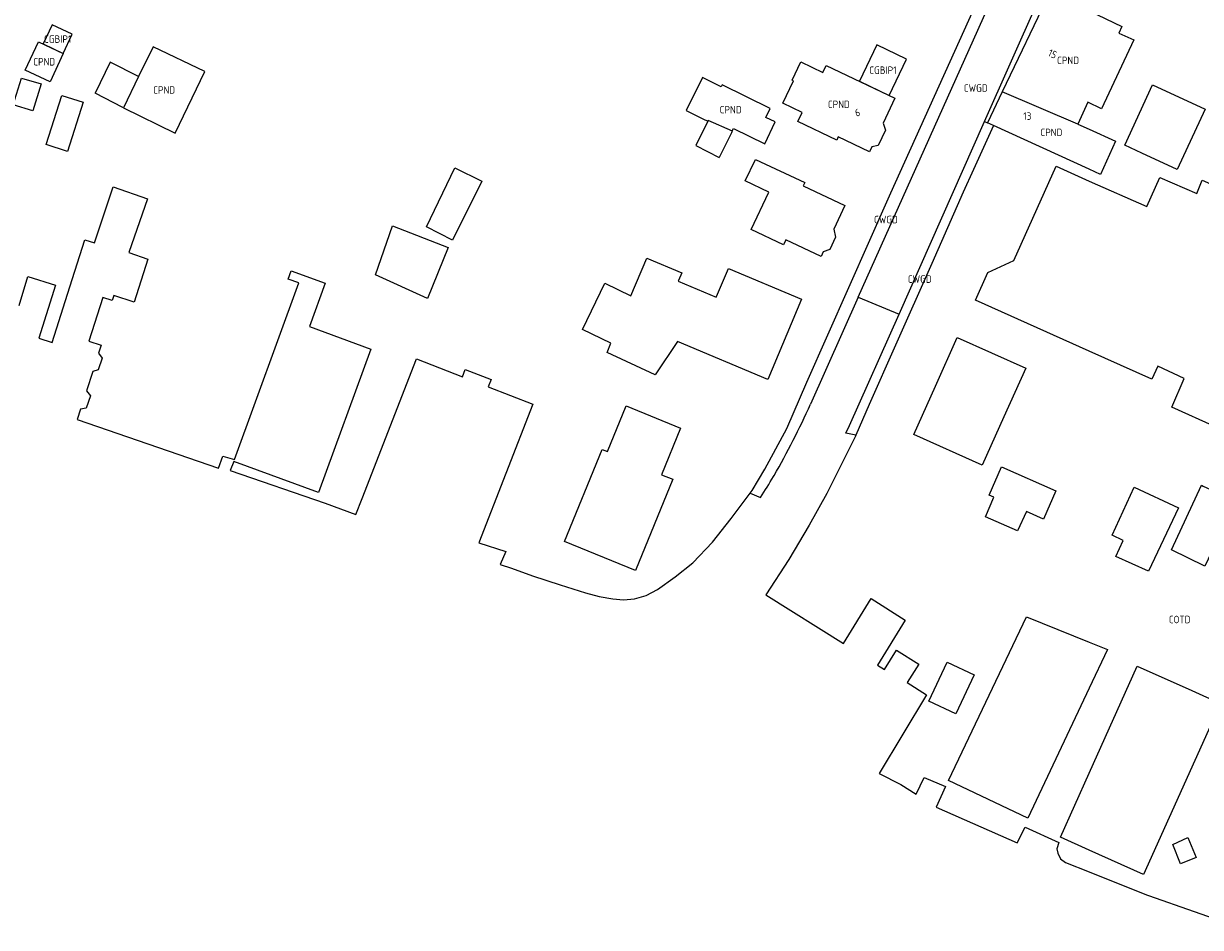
# Model space of a CAD drawing. Header units: metres. Extents: x 159597 to 163409, y 443622 to 446014.
# Tile 8 of 68: x 159872 to 160013, y 445642 to 445750. Entities that reach past the tile are written whole.
import ezdxf
from ezdxf.enums import TextEntityAlignment as Align

# ---------------------------------------------------------------- set-up
doc = ezdxf.new("R2010")
doc.units = ezdxf.units.M
doc.header["$LTSCALE"] = 4
for name, color, linetype in [('CGBIP1', 7, 'CONTINUOUS'), ('COTD', 7, 'CONTINUOUS'), ('CPND', 7, 'CONTINUOUS'), ('CWGD', 7, 'CONTINUOUS'), ('G_GBIP1', 2, 'ByLayer'), ('G_OTD', 32, 'CONTINUOUS'), ('G_PND', 1, 'CONTINUOUS'), ('G_WGD', 7, 'CONTINUOUS'), ('NAR', 7, 'CONTINUOUS')]:
    doc.layers.add(name, color=color, linetype=linetype)
doc.styles.add('ISO', font='ISO')

msp = doc.modelspace()

# ---------------------------------------------------------------- linework, layer by layer
at = {"layer": 'G_GBIP1', "transparency": 33554687}
for points in [[(159876.617, 445746.616), (159877.686, 445748.908), (159875.264, 445750.037), (159874.195, 445747.745), (159876.617, 445746.616)], [(159975.942, 445741.556), (159978.022, 445745.927), (159974.457, 445747.623), (159972.377, 445743.252), (159975.942, 445741.556)]]:
    msp.add_lwpolyline(points, dxfattribs=at)
at = {"layer": 'G_OTD', "linetype": 'Continuous', "transparency": 33554687}
for points in [[(159885.658, 445743.838), (159882.244, 445745.547), (159880.432, 445741.812)], [(159871.591, 445743.632), (159873.974, 445742.957), (159872.954, 445739.696), (159870.591, 445740.436), (159871.591, 445743.632)], [(160004.288, 445735.567), (160007.644, 445742.838), (160013.959, 445739.917), (160010.604, 445732.647), (160006.353, 445734.612)], [(159878.993, 445740.746), (159877.108, 445734.827), (159874.545, 445735.642), (159876.43, 445741.562), (159878.993, 445740.746)], [(159883.848, 445740.06), (159883.788, 445740.09), (159880.432, 445741.812)], [(159954.092, 445738.486), (159954.144, 445738.46), (159952.691, 445735.523), (159955.495, 445734.087)], [(159957.076, 445737.281), (159956.973, 445737.074), (159955.495, 445734.087)], [(160006.353, 445734.612), (160004.288, 445735.567)], [(159926.94, 445731.232), (159923.438, 445724.155), (159920.305, 445725.767), (159923.701, 445732.849), (159926.94, 445731.232)], [(159959.371, 445725.422), (159961.488, 445729.94), (159958.641, 445731.273), (159959.858, 445733.869), (159965.817, 445731.09), (159965.625, 445730.682), (159970.627, 445728.341), (159969.278, 445725.462), (159969.512, 445724.526), (159968.812, 445723.05), (159968.009, 445722.753), (159967.753, 445722.208), (159963.533, 445724.183), (159963.26, 445723.601), (159959.371, 445725.422)], [(160011.45, 445707.514), (160008.254, 445708.99), (160007.553, 445707.425), (160000, 445710.817), (159986.346, 445716.949), (159987.831, 445720.262), (159990.946, 445721.723), (159996.022, 445733.048), (160000, 445731.261), (160006.94, 445728.212), (160008.525, 445731.696), (160012.939, 445729.771), (160013.611, 445731.36), (160018.768, 445729.086), (160017.665, 445726.85), (160025.049, 445723.564), (160015.287, 445701.673), (160009.94, 445704.096), (160011.45, 445707.514)], [(159871.291, 445716.298), (159872.356, 445719.788), (159875.672, 445718.741), (159873.679, 445712.356), (159875.267, 445711.847), (159877.413, 445718.534), (159879.227, 445724.192), (159880.362, 445723.828), (159882.603, 445730.586), (159886.745, 445729.127), (159884.496, 445722.674), (159886.793, 445721.872), (159885.124, 445716.716), (159882.705, 445717.51)], [(159916.22, 445725.861), (159922.914, 445723.272), (159920.403, 445717.131), (159914.173, 445719.981), (159916.22, 445725.861)], [(159961.34, 445707.418), (159950.508, 445711.984), (159947.808, 445707.961), (159942.031, 445710.669), (159942.494, 445711.767), (159939.06, 445713.424), (159941.736, 445718.969), (159944.891, 445717.447), (159946.814, 445722.003), (159951.015, 445720.23), (159950.622, 445719.299), (159950.588, 445719.217), (159955.148, 445717.292), (159955.184, 445717.376), (159956.61, 445720.756), (159965.405, 445717.05), (159961.34, 445707.418)], [(159882.705, 445717.51), (159882.51, 445716.9), (159881.381, 445717.262), (159879.696, 445712.014), (159881.17, 445711.542), (159880.857, 445710.568), (159881.294, 445709.979), (159880.829, 445708.551), (159880.157, 445708.386), (159879.401, 445706.031), (159879.885, 445705.461), (159879.361, 445703.953), (159878.694, 445703.829), (159878.297, 445702.591), (159895.289, 445696.745), (159895.8, 445698.208), (159897.206, 445697.796), (159904.935, 445719.019), (159903.653, 445719.485), (159904.009, 445720.462), (159908.121, 445718.966), (159906.224, 445713.759), (159913.615, 445711.071), (159907.332, 445693.823), (159897.112, 445697.539), (159896.673, 445696.477), (159908.103, 445692.526), (159911.822, 445691.182), (159912.56, 445693.082), (159919.097, 445709.885), (159924.62, 445707.739), (159924.957, 445708.605), (159928.075, 445707.393), (159927.738, 445706.528), (159933.103, 445704.444), (159926.612, 445687.771), (159929.838, 445686.709), (159929.17, 445685.177), (159930.513, 445684.707), (159933.072, 445683.813), (159936.388, 445682.701), (159939.425, 445681.761), (159941.09, 445681.302), (159942.697, 445681.037), (159943.978, 445680.929), (159945.312, 445681.024), (159946.708, 445681.434), (159948.095, 445682.166), (159950.22, 445683.676), (159952.33, 445685.366), (159954.683, 445687.853), (159956.934, 445690.683), (159959.222, 445693.725)], [(159992.37, 445708.751), (159989.758, 445702.925), (159987.144, 445697.093), (159978.901, 445700.795), (159981.513, 445706.622), (159984.127, 445712.453), (159992.37, 445708.751)], [(159945.45, 445684.459), (159936.903, 445687.944), (159941.418, 445699.004), (159942.057, 445698.743), (159944.304, 445704.242), (159950.873, 445701.563), (159948.583, 445695.955), (159949.92, 445695.41), (159945.45, 445684.459)], [(159971.957, 445700.714), (159971.9, 445700.6), (159968.451, 445693.713), (159966.317, 445689.891), (159963.879, 445685.748), (159961.126, 445681.519), (159970.444, 445675.658), (159973.775, 445681.073), (159977.887, 445678.487), (159974.549, 445673.077), (159975.378, 445672.555), (159976.828, 445674.864), (159979.501, 445673.183), (159978.106, 445670.963), (159980.44, 445669.495), (159974.756, 445660.058), (159977.349, 445658.722), (159979.187, 445657.57), (159980.169, 445659.544), (159982.727, 445658.468), (159981.604, 445656.003), (159991.333, 445651.719), (159992.326, 445653.6), (159996.366, 445651.73), (159996.109, 445650.974), (159996.223, 445650.463), (159996.575, 445649.773), (159997.146, 445649.327), (160000, 445648.199), (160006.904, 445645.469), (160007.148, 445645.373), (160018.132, 445641.531)], [(159987.969, 445693.514), (159989.456, 445696.894), (159996.012, 445694.003), (159994.525, 445690.623), (159992.464, 445691.532), (159991.397, 445689.204), (159987.534, 445690.879), (159988.527, 445693.268), (159987.969, 445693.514)], [(160010.759, 445691.983), (160007.129, 445684.359), (160003.226, 445686.146), (160004.104, 445688.063), (160002.765, 445688.676), (160005.409, 445694.448), (160010.759, 445691.983)], [(160013.716, 445694.599), (160017.32, 445692.935), (160017.648, 445692.784), (160013.938, 445684.957), (160009.909, 445686.919), (160013.503, 445694.697), (160013.716, 445694.599)], [(159992.483, 445678.867), (160000, 445675.822), (160002.193, 445674.934), (160000, 445670.278), (159992.648, 445654.668), (159983.081, 445659.183), (159992.483, 445678.867)], [(159983.981, 445667.228), (159980.74, 445668.748), (159982.927, 445673.411), (159986.168, 445671.891), (159983.981, 445667.228)], [(160006.545, 445647.879), (160000, 445650.829), (159996.542, 445652.387), (160000, 445660.076), (160005.792, 445672.955), (160012.339, 445670.005), (160015.799, 445668.446), (160006.545, 445647.879)], [(160010.073, 445651.516), (160011.895, 445652.343), (160012.888, 445649.922), (160010.975, 445649.182), (160010.073, 445651.516)]]:
    msp.add_lwpolyline(points, dxfattribs=at)
at = {"layer": 'G_PND', "linetype": 'Continuous', "transparency": 33554687}
for points in [[(159995.391, 445753.937), (160000, 445751.717), (160003.921, 445749.828), (160003.563, 445749.034), (160005.387, 445748.236), (160001.494, 445739.942), (159999.834, 445740.76), (159998.636, 445738.103)], [(159876.617, 445746.616), (159875.018, 445743.186), (159872.026, 445744.581), (159873.625, 445748.011), (159876.617, 445746.616)], [(159883.848, 445740.06), (159890.063, 445737.002), (159893.634, 445744.438), (159887.434, 445747.4), (159885.658, 445743.838)], [(159964.976, 445738.412), (159965.502, 445739.513), (159963.15, 445740.635), (159964.427, 445743.309), (159964.272, 445743.383), (159965.327, 445745.59), (159967.972, 445744.327), (159968.369, 445745.159), (159976.643, 445741.222), (159975.214, 445738.223), (159975.491, 445737.376), (159974.645, 445735.533), (159973.852, 445735.363), (159973.577, 445734.786), (159969.827, 445736.57), (159969.645, 445736.187), (159964.976, 445738.412)], [(159885.658, 445743.838), (159883.848, 445740.06)], [(159957.076, 445737.281), (159957.231, 445737.595), (159961.003, 445735.729), (159962.228, 445738.373), (159961.12, 445738.884), (159961.639, 445739.97), (159955.848, 445742.834), (159955.726, 445742.588), (159953.489, 445743.694), (159951.537, 445739.748), (159953.774, 445738.641), (159954.092, 445738.486)], [(159998.636, 445738.103), (159989.544, 445741.995)], [(159954.092, 445738.486), (159954.142, 445738.59), (159957.076, 445737.281)], [(159998.636, 445738.103), (160000, 445737.483), (160003.156, 445736.05), (160001.368, 445732.059), (160000, 445732.683), (159988.518, 445737.922)]]:
    msp.add_lwpolyline(points, dxfattribs=at)
at = {"layer": 'G_WGD', "linetype": 'Continuous', "transparency": 33554687}
for points in [[(159972.24, 445717.294), (159989.373, 445755.606), (159989.825, 445756.881), (159991.101, 445761.489), (159991.418, 445762.912), (159991.676, 445764.346), (159991.874, 445765.79), (159991.906, 445765.939)], [(159987.426, 445738.416), (159997.009, 445759.967), (159997.376, 445760.898), (159998.731, 445764.914)], [(159959.222, 445693.725), (159959.479, 445694.066), (159960.995, 445696.624), (159963.624, 445701.513), (159966.031, 445707.099), (159976.145, 445729.85), (159989.104, 445758.54), (159986.836, 445758.899), (159983.756, 445759.387)], [(159995.391, 445753.937), (159995.282, 445753.989), (159989.544, 445741.995)], [(159989.544, 445741.995), (159987.761, 445738.268)], [(159977.138, 445715.279), (159987.426, 445738.416)], [(159987.426, 445738.416), (159987.761, 445738.268)], [(159988.518, 445737.922), (159986.1, 445732.651), (159984.844, 445729.912), (159981.085, 445721.368), (159976.71, 445711.525), (159973.53, 445704.398), (159971.957, 445700.714)], [(159988.518, 445737.922), (159987.761, 445738.268)], [(159972.24, 445717.294), (159966.484, 445704.424)], [(159972.24, 445717.294), (159977.138, 445715.279)], [(159971.957, 445700.714), (159970.728, 445700.939), (159971.185, 445701.89), (159977.138, 445715.279)], [(159962.036, 445695.729), (159962.116, 445695.866)], [(159959.222, 445693.725), (159960.489, 445693.237)]]:
    msp.add_lwpolyline(points, dxfattribs=at)
for points in [[(159962.116, 445695.866, 0.024297), (159966.484, 445704.424)], [(159960.489, 445693.237, 0.0057834), (159962.036, 445695.729)]]:
    msp.add_lwpolyline(points, format="xyb", dxfattribs=at)

# ---------------------------------------------------------------- texts
at = {"layer": 'CGBIP1', "transparency": 33554687, "style": 'ISO'}
for p in [(159875.941, 445748.326), (159975.2, 445744.59)]:
    msp.add_text('CGBIP1', height=0.9, dxfattribs=at).set_placement(p, align=Align.MIDDLE_CENTER)
at = {"layer": 'COTD', "transparency": 33554687, "style": 'ISO'}
msp.add_text('COTD', height=0.9, dxfattribs=at).set_placement((160010.888, 445678.551), align=Align.MIDDLE_CENTER)
at = {"layer": 'CPND', "transparency": 33554687, "style": 'ISO'}
for p in [(159874.322, 445745.599), (159997.466, 445745.771), (159888.741, 445742.214), (159956.883, 445739.845), (159969.897, 445740.485), (159995.459, 445737.109)]:
    msp.add_text('CPND', height=0.9, dxfattribs=at).set_placement(p, align=Align.MIDDLE_CENTER)
at = {"layer": 'CWGD', "transparency": 33554687, "style": 'ISO'}
for p in [(159986.359, 445742.441), (159975.564, 445726.635), (159979.623, 445719.474)]:
    msp.add_text('CWGD', height=0.9, dxfattribs=at).set_placement(p, align=Align.MIDDLE_CENTER)
at = {"layer": 'NAR', "transparency": 33554687, "style": 'ISO'}
for s, rotation, p in [('15', 334.4, (159995.6, 445746.544)), ('6', 18.1, (159972.138, 445739.495))]:
    msp.add_text(s, height=0.9, rotation=rotation, dxfattribs=at).set_placement(p, align=Align.MIDDLE_CENTER)
msp.add_text('13', height=0.9, dxfattribs=at).set_placement((159992.576, 445739.065), align=Align.MIDDLE_CENTER)

doc.saveas('drawing.dxf')
